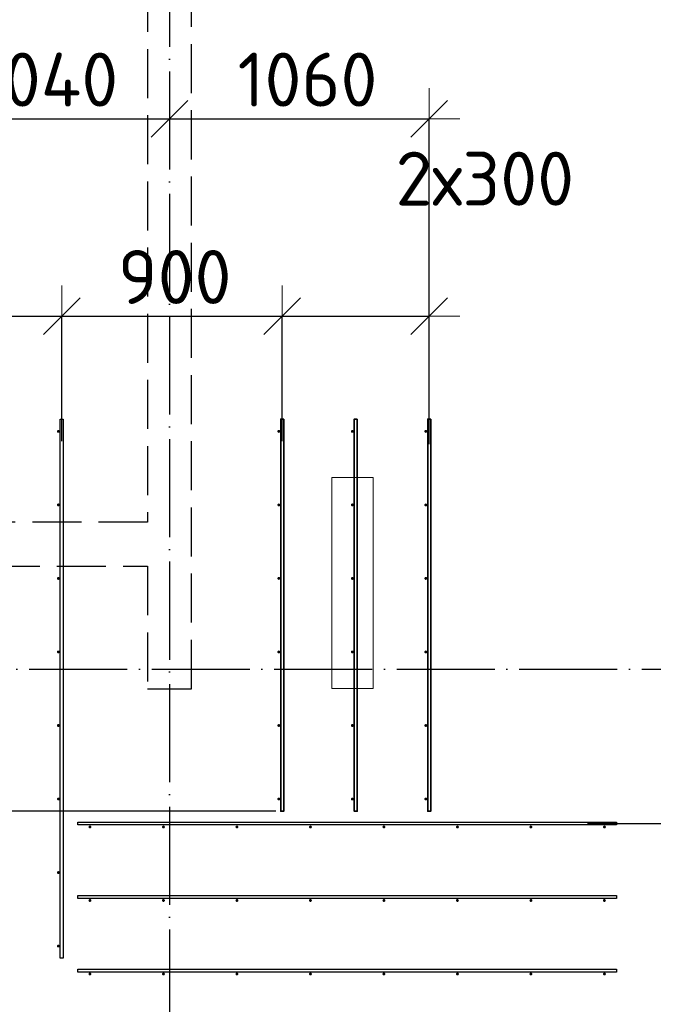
# Model space of a CAD drawing. Header units: millimetres. Extents: x 13527 to 139154, y -122592 to 61893.
# Tile 121 of 128: x 110168 to 112755, y 37032 to 41050. Entities that reach past the tile are written whole.
import ezdxf

# ---------------------------------------------------------------- set-up
doc = ezdxf.new("R2010")
doc.units = ezdxf.units.MM
doc.header["$PDMODE"] = 65
for name, pattern in [('______11', [500, 400, -50, 0, -50]), ('______2', [270, 200, -70]), ('______5', [1100, 800, -100, 100, -100])]:
    doc.linetypes.add(name, pattern=pattern)
for name, color, linetype, lineweight in [('Standard', 7, 'Continuous', 25), ('Арм.стержн. Доп. арматура', 180, 'Continuous', 35), ('Размерная линия_ общее', 7, 'Continuous', 13), ('Стена_ общее', 7, 'Continuous', 35)]:
    doc.layers.add(name, color=color, linetype=linetype, lineweight=lineweight)
doc.layers.add('Осевая линия_ общее', color=7, linetype='______5', lineweight=13, true_color=0xa0a0a0)
doc.styles.add('ISOCPEUR', font='ISOCPEUR')
doc.dimstyles.new('DIMSTYLE_3', dxfattribs={"dimtxt": 220, "dimasz": 250, "dimexe": 0, "dimexo": 0, "dimgap": 110, "dimtad": 2, "dimdec": 0, "dimrnd": 5, "dimzin": 12, "dimdsep": 46, "dimtxsty": 'ISOCPEUR', "dimblk1": 'ALL_ML_STRICH', "dimblk2": 'ALL_ML_STRICH', "dimsah": 1, "dimcen": 0, "dimclrd": 7, "dimclre": 256, "dimclrt": 7, "dimadec": 0, "dimazin": 0, "dimtfac": 1, "dimtdec": 0, "dimtix": 1, "dimtmove": 2, "dimatfit": 3, "dimfxl": 0, "dimtvp": 1.2, "dimtzin": 0, "dimlwd": 0, "dimlwe": -3, "dimarcsym": 0})
doc.dimstyles.new('DIMSTYLE_5', dxfattribs={"dimtxt": 220, "dimasz": 250, "dimexe": 0, "dimexo": 0, "dimgap": 110, "dimtad": 2, "dimdec": 0, "dimrnd": 5, "dimzin": 12, "dimdsep": 46, "dimtxsty": 'ISOCPEUR', "dimblk1": 'ALL_ML_STRICH', "dimblk2": 'ALL_ML_STRICH', "dimsah": 1, "dimcen": 0, "dimclrd": 7, "dimclre": 256, "dimclrt": 7, "dimadec": 0, "dimazin": 0, "dimtfac": 1, "dimtdec": 0, "dimtix": 1, "dimtmove": 2, "dimatfit": 3, "dimfxl": 0, "dimtzin": 0, "dimlwd": 0, "dimlwe": -3, "dimarcsym": 0})

# ---------------------------------------------------------------- blocks, each defined once
blk = doc.blocks.new('ALL_ML_STRICH')
at = {"color": 0, "linetype": 'ByBlock', "lineweight": -2}
for p, q in [((0, -0.5), (0, 0.5)), ((-0.3, -0.3), (0.3, 0.3)), ((-1, 0), (0.5, 0))]:
    blk.add_line(p, q, dxfattribs=at)
blk = doc.blocks.new('*D490')
at = {"layer": 'DEFPOINTS', "color": 7, "linetype": 'Continuous', "lineweight": 13, "transparency": 33554687}
for p in [(111234, 37820), (109222.7, 37220), (109734, 37220)]:
    blk.add_point(p, dxfattribs=at)
at = {"layer": 'Размерная линия_ общее', "color": 253, "linetype": 'Continuous', "lineweight": -2, "true_color": 0xa0a0a0, "transparency": 33554687}
for p, q in [((111214, 37820), (109222.7, 37820)), ((109714, 37220), (109222.7, 37220))]:
    blk.add_line(p, q, dxfattribs=at)
at = {"layer": 'Размерная линия_ общее', "color": 7, "linetype": 'Continuous', "lineweight": -2, "transparency": 33554687}
blk.add_line((109222.7, 37220), (109222.7, 37820), dxfattribs=at)
at = {"layer": 'Размерная линия_ общее', "color": 7, "linetype": 'Continuous', "lineweight": 13, "transparency": 33554687, "xscale": 250, "yscale": 250, "zscale": 250}
for p, rotation in [((109222.7, 37820), 90), ((109222.7, 37220), 270)]:
    blk.add_blockref('ALL_ML_STRICH', p, dxfattribs=dict(at, rotation=rotation))
at = {"layer": 'Размерная линия_ общее', "color": 7, "linetype": 'Continuous', "lineweight": 13, "transparency": 33554687, "insert": (109062.7, 37531), "char_height": 220, "width": 660, "attachment_point": 5, "rotation": 90, "style": 'ISOCPEUR'}
blk.add_mtext('\\A1;{600}', dxfattribs=at)
blk = doc.blocks.new('*D491')
at = {"layer": 'DEFPOINTS', "color": 7, "linetype": 'Continuous', "lineweight": 13, "transparency": 33554687}
for p in [(109734, 39420), (109222.7, 37820), (111234, 37820)]:
    blk.add_point(p, dxfattribs=at)
at = {"layer": 'Размерная линия_ общее', "color": 253, "linetype": 'Continuous', "lineweight": -2, "true_color": 0xa0a0a0, "transparency": 33554687}
for p, q in [((109714, 39420), (109222.7, 39420)), ((111214, 37820), (109222.7, 37820))]:
    blk.add_line(p, q, dxfattribs=at)
at = {"layer": 'Размерная линия_ общее', "color": 7, "linetype": 'Continuous', "lineweight": -2, "transparency": 33554687}
blk.add_line((109222.7, 37820), (109222.7, 39420), dxfattribs=at)
at = {"layer": 'Размерная линия_ общее', "color": 7, "linetype": 'Continuous', "lineweight": 13, "transparency": 33554687, "xscale": 250, "yscale": 250, "zscale": 250}
for p, rotation in [((109222.7, 39420), 90), ((109222.7, 37820), 270)]:
    blk.add_blockref('ALL_ML_STRICH', p, dxfattribs=dict(at, rotation=rotation))
at = {"layer": 'Размерная линия_ общее', "color": 7, "linetype": 'Continuous', "lineweight": 13, "transparency": 33554687, "insert": (109062.7, 38653), "char_height": 220, "width": 880, "attachment_point": 5, "rotation": 90, "style": 'ISOCPEUR'}
blk.add_mtext('\\A1;{1600}', dxfattribs=at)
blk = doc.blocks.new('*D495')
at = {"layer": 'DEFPOINTS', "color": 7, "linetype": 'Continuous', "lineweight": 13, "transparency": 33554687}
for p in [(109740, 39840.1), (110340, 39310.4), (109740, 39256.2)]:
    blk.add_point(p, dxfattribs=at)
at = {"layer": 'Размерная линия_ общее', "color": 253, "linetype": 'Continuous', "lineweight": -2, "true_color": 0xa0a0a0, "transparency": 33554687}
for p, q in [((109740, 39276.2), (109740, 39840.1)), ((110340, 39330.4), (110340, 39840.1))]:
    blk.add_line(p, q, dxfattribs=at)
at = {"layer": 'Размерная линия_ общее', "color": 7, "linetype": 'Continuous', "lineweight": -2, "transparency": 33554687}
blk.add_line((109740, 39840.1), (110340, 39840.1), dxfattribs=at)
at = {"layer": 'Размерная линия_ общее', "color": 7, "linetype": 'Continuous', "lineweight": 13, "transparency": 33554687, "xscale": 250, "yscale": 250, "zscale": 250, "rotation": 180}
blk.add_blockref('ALL_ML_STRICH', (109740, 39840.1), dxfattribs=at)
at = {"layer": 'Размерная линия_ общее', "color": 7, "linetype": 'Continuous', "lineweight": 13, "transparency": 33554687, "xscale": 250, "yscale": 250, "zscale": 250}
blk.add_blockref('ALL_ML_STRICH', (110340, 39840.1), dxfattribs=at)
at = {"layer": 'Размерная линия_ общее', "color": 7, "linetype": 'Continuous', "lineweight": 13, "transparency": 33554687, "insert": (109142.9, 40448.6), "char_height": 220, "width": 11, "attachment_point": 1, "line_spacing_factor": 0.60241, "style": 'ISOCPEUR'}
blk.add_mtext('2х300', dxfattribs=at)
blk = doc.blocks.new('*D496')
at = {"layer": 'DEFPOINTS', "color": 7, "linetype": 'Continuous', "lineweight": 13, "transparency": 33554687}
for p in [(110340, 39840.1), (110340, 39310.4), (111240, 39310.4)]:
    blk.add_point(p, dxfattribs=at)
at = {"layer": 'Размерная линия_ общее', "color": 253, "linetype": 'Continuous', "lineweight": -2, "true_color": 0xa0a0a0, "transparency": 33554687}
for p, q in [((110340, 39330.4), (110340, 39840.1)), ((111240, 39330.4), (111240, 39840.1))]:
    blk.add_line(p, q, dxfattribs=at)
at = {"layer": 'Размерная линия_ общее', "color": 7, "linetype": 'Continuous', "lineweight": -2, "transparency": 33554687}
blk.add_line((110340, 39840.1), (111240, 39840.1), dxfattribs=at)
at = {"layer": 'Размерная линия_ общее', "color": 7, "linetype": 'Continuous', "lineweight": 13, "transparency": 33554687, "xscale": 250, "yscale": 250, "zscale": 250, "rotation": 180}
blk.add_blockref('ALL_ML_STRICH', (110340, 39840.1), dxfattribs=at)
at = {"layer": 'Размерная линия_ общее', "color": 7, "linetype": 'Continuous', "lineweight": 13, "transparency": 33554687, "xscale": 250, "yscale": 250, "zscale": 250}
blk.add_blockref('ALL_ML_STRICH', (111240, 39840.1), dxfattribs=at)
at = {"layer": 'Размерная линия_ общее', "color": 7, "linetype": 'Continuous', "lineweight": 13, "transparency": 33554687, "insert": (110801, 40000.1), "char_height": 220, "width": 660, "attachment_point": 5, "style": 'ISOCPEUR'}
blk.add_mtext('\\A1;{900}', dxfattribs=at)
blk = doc.blocks.new('*D497')
at = {"layer": 'DEFPOINTS', "color": 7, "linetype": 'Continuous', "lineweight": 13, "transparency": 33554687}
for p in [(111240, 39840.1), (111240, 39310.4), (111840, 39297.9)]:
    blk.add_point(p, dxfattribs=at)
at = {"layer": 'Размерная линия_ общее', "color": 253, "linetype": 'Continuous', "lineweight": -2, "true_color": 0xa0a0a0, "transparency": 33554687}
for p, q in [((111240, 39330.4), (111240, 39840.1)), ((111840, 39317.9), (111840, 39840.1))]:
    blk.add_line(p, q, dxfattribs=at)
at = {"layer": 'Размерная линия_ общее', "color": 7, "linetype": 'Continuous', "lineweight": -2, "transparency": 33554687}
blk.add_line((111240, 39840.1), (111840, 39840.1), dxfattribs=at)
at = {"layer": 'Размерная линия_ общее', "color": 7, "linetype": 'Continuous', "lineweight": 13, "transparency": 33554687, "xscale": 250, "yscale": 250, "zscale": 250, "rotation": 180}
blk.add_blockref('ALL_ML_STRICH', (111240, 39840.1), dxfattribs=at)
at = {"layer": 'Размерная линия_ общее', "color": 7, "linetype": 'Continuous', "lineweight": 13, "transparency": 33554687, "xscale": 250, "yscale": 250, "zscale": 250}
blk.add_blockref('ALL_ML_STRICH', (111840, 39840.1), dxfattribs=at)
at = {"layer": 'Размерная линия_ общее', "color": 7, "linetype": 'Continuous', "lineweight": 13, "transparency": 33554687, "insert": (111702.2, 40511.2), "char_height": 220, "width": 11, "attachment_point": 1, "line_spacing_factor": 0.60241, "style": 'ISOCPEUR'}
blk.add_mtext('2х300', dxfattribs=at)
blk = doc.blocks.new('*D498')
at = {"layer": 'DEFPOINTS', "color": 7, "linetype": 'Continuous', "lineweight": 13, "transparency": 33554687}
for p in [(112496.3, 37770), (112500.5, 35670), (113190.9, 35670)]:
    blk.add_point(p, dxfattribs=at)
at = {"layer": 'Размерная линия_ общее', "color": 253, "linetype": 'Continuous', "lineweight": -2, "true_color": 0xa0a0a0, "transparency": 33554687}
for p, q in [((112516.3, 37770), (113190.9, 37770)), ((112520.5, 35670), (113190.9, 35670))]:
    blk.add_line(p, q, dxfattribs=at)
at = {"layer": 'Размерная линия_ общее', "color": 7, "linetype": 'Continuous', "lineweight": -2, "transparency": 33554687}
blk.add_line((113190.9, 35670), (113190.9, 37770), dxfattribs=at)
at = {"layer": 'Размерная линия_ общее', "color": 7, "linetype": 'Continuous', "lineweight": 13, "transparency": 33554687, "xscale": 250, "yscale": 250, "zscale": 250}
for p, rotation in [((113190.9, 37770), 90), ((113190.9, 35670), 270)]:
    blk.add_blockref('ALL_ML_STRICH', p, dxfattribs=dict(at, rotation=rotation))
at = {"layer": 'Размерная линия_ общее', "color": 7, "linetype": 'Continuous', "lineweight": 13, "transparency": 33554687, "insert": (112920.9, 35983), "char_height": 220, "width": 11, "attachment_point": 1, "rotation": 90, "line_spacing_factor": 0.60241, "style": 'ISOCPEUR'}
blk.add_mtext('7х300=2100', dxfattribs=at)
blk = doc.blocks.new('*D500')
at = {"layer": 'DEFPOINTS', "color": 7, "linetype": 'Continuous', "lineweight": 13, "transparency": 33554687}
for p in [(112466.3, 37770), (113547.3, 36700), (113693.2, 36700)]:
    blk.add_point(p, dxfattribs=at)
at = {"layer": 'Размерная линия_ общее', "color": 253, "linetype": 'Continuous', "lineweight": -2, "true_color": 0xa0a0a0, "transparency": 33554687}
for p, q in [((112486.3, 37770), (113693.2, 37770)), ((113567.3, 36700), (113693.2, 36700))]:
    blk.add_line(p, q, dxfattribs=at)
at = {"layer": 'Размерная линия_ общее', "color": 7, "linetype": 'Continuous', "lineweight": -2, "transparency": 33554687}
blk.add_line((113693.2, 36700), (113693.2, 37770), dxfattribs=at)
at = {"layer": 'Размерная линия_ общее', "color": 7, "linetype": 'Continuous', "lineweight": 13, "transparency": 33554687, "xscale": 250, "yscale": 250, "zscale": 250}
for p, rotation in [((113693.2, 37770), 90), ((113693.2, 36700), 270)]:
    blk.add_blockref('ALL_ML_STRICH', p, dxfattribs=dict(at, rotation=rotation))
at = {"layer": 'Размерная линия_ общее', "color": 7, "linetype": 'Continuous', "lineweight": 13, "transparency": 33554687, "insert": (113533.2, 37268), "char_height": 220, "width": 880, "attachment_point": 5, "rotation": 90, "style": 'ISOCPEUR'}
blk.add_mtext('\\A1;{1070}', dxfattribs=at)
blk = doc.blocks.new('*D501')
at = {"layer": 'DEFPOINTS', "color": 7, "linetype": 'Continuous', "lineweight": 13, "transparency": 33554687}
for p in [(109740, 40645.4), (110780, 40649.5), (109740, 39276.2)]:
    blk.add_point(p, dxfattribs=at)
at = {"layer": 'Размерная линия_ общее', "color": 253, "linetype": 'Continuous', "lineweight": -2, "true_color": 0xa0a0a0, "transparency": 33554687}
for p, q in [((109740, 39296.2), (109740, 40645.4)), ((110780, 40645.4), (110780, 40645.4))]:
    blk.add_line(p, q, dxfattribs=at)
at = {"layer": 'Размерная линия_ общее', "color": 7, "linetype": 'Continuous', "lineweight": -2, "transparency": 33554687}
blk.add_line((109740, 40645.4), (110780, 40645.4), dxfattribs=at)
at = {"layer": 'Размерная линия_ общее', "color": 7, "linetype": 'Continuous', "lineweight": 13, "transparency": 33554687, "xscale": 250, "yscale": 250, "zscale": 250, "rotation": 180}
blk.add_blockref('ALL_ML_STRICH', (109740, 40645.4), dxfattribs=at)
at = {"layer": 'Размерная линия_ общее', "color": 7, "linetype": 'Continuous', "lineweight": 13, "transparency": 33554687, "xscale": 250, "yscale": 250, "zscale": 250}
blk.add_blockref('ALL_ML_STRICH', (110780, 40645.4), dxfattribs=at)
at = {"layer": 'Размерная линия_ общее', "color": 7, "linetype": 'Continuous', "lineweight": 13, "transparency": 33554687, "insert": (110282, 40805.4), "char_height": 220, "width": 880, "attachment_point": 5, "style": 'ISOCPEUR'}
blk.add_mtext('\\A1;{1040}', dxfattribs=at)
blk = doc.blocks.new('*D502')
at = {"layer": 'DEFPOINTS', "color": 7, "linetype": 'Continuous', "lineweight": 13, "transparency": 33554687}
for p in [(110780, 40649.5), (110780, 40645.4), (111840, 39317.9)]:
    blk.add_point(p, dxfattribs=at)
at = {"layer": 'Размерная линия_ общее', "color": 253, "linetype": 'Continuous', "lineweight": -2, "true_color": 0xa0a0a0, "transparency": 33554687}
for p, q in [((110780, 40645.4), (110780, 40645.4)), ((111840, 39337.9), (111840, 40645.4))]:
    blk.add_line(p, q, dxfattribs=at)
at = {"layer": 'Размерная линия_ общее', "color": 7, "linetype": 'Continuous', "lineweight": -2, "transparency": 33554687}
blk.add_line((110780, 40645.4), (111840, 40645.4), dxfattribs=at)
at = {"layer": 'Размерная линия_ общее', "color": 7, "linetype": 'Continuous', "lineweight": 13, "transparency": 33554687, "xscale": 250, "yscale": 250, "zscale": 250, "rotation": 180}
blk.add_blockref('ALL_ML_STRICH', (110780, 40645.4), dxfattribs=at)
at = {"layer": 'Размерная линия_ общее', "color": 7, "linetype": 'Continuous', "lineweight": 13, "transparency": 33554687, "xscale": 250, "yscale": 250, "zscale": 250}
blk.add_blockref('ALL_ML_STRICH', (111840, 40645.4), dxfattribs=at)
at = {"layer": 'Размерная линия_ общее', "color": 7, "linetype": 'Continuous', "lineweight": 13, "transparency": 33554687, "insert": (111343, 40805.4), "char_height": 220, "width": 880, "attachment_point": 5, "style": 'ISOCPEUR'}
blk.add_mtext('\\A1;{1060}', dxfattribs=at)
blk = doc.blocks.new('СЛОЖНЫЙ_ОБЪЕКТ_6')
at = {"layer": 'Стена_ общее', "color": 9, "linetype": '______2', "lineweight": -3, "true_color": 0xc7c7c7, "transparency": 33554687}
for p, q in [((110690, 43900), (110690, 39000)), ((110870, 38320), (110870, 43900)), ((110690, 39000), (108160, 39000)), ((108160, 38820), (110690, 38820)), ((110690, 38820), (110690, 38320)), ((110690, 38320), (110870, 38320))]:
    blk.add_line(p, q, dxfattribs=at)

msp = doc.modelspace()

# ---------------------------------------------------------------- hatches: boundary and pattern name
at = {"layer": 'Арм.стержн. Доп. арматура', "linetype": 'Continuous', "lineweight": 35, "transparency": 33554687}
for points in [[(110332, 39370), (110331.5, 39372.3), (110330.2, 39374.2), (110328.3, 39375.5), (110326, 39376), (110323.7, 39375.5), (110321.8, 39374.2), (110320.5, 39372.3), (110320, 39370), (110320.5, 39367.7), (110321.8, 39365.8), (110323.7, 39364.5), (110326, 39364), (110328.3, 39364.5), (110330.2, 39365.8), (110331.5, 39367.7)], [(111232, 39370), (111231.5, 39372.3), (111230.2, 39374.2), (111228.3, 39375.5), (111226, 39376), (111223.7, 39375.5), (111221.8, 39374.2), (111220.5, 39372.3), (111220, 39370), (111220.5, 39367.7), (111221.8, 39365.8), (111223.7, 39364.5), (111226, 39364), (111228.3, 39364.5), (111230.2, 39365.8), (111231.5, 39367.7)], [(111532, 39370), (111531.5, 39372.3), (111530.2, 39374.2), (111528.3, 39375.5), (111526, 39376), (111523.7, 39375.5), (111521.8, 39374.2), (111520.5, 39372.3), (111520, 39370), (111520.5, 39367.7), (111521.8, 39365.8), (111523.7, 39364.5), (111526, 39364), (111528.3, 39364.5), (111530.2, 39365.8), (111531.5, 39367.7)], [(111832, 39370), (111831.5, 39372.3), (111830.2, 39374.2), (111828.3, 39375.5), (111826, 39376), (111823.7, 39375.5), (111821.8, 39374.2), (111820.5, 39372.3), (111820, 39370), (111820.5, 39367.7), (111821.8, 39365.8), (111823.7, 39364.5), (111826, 39364), (111828.3, 39364.5), (111830.2, 39365.8), (111831.5, 39367.7)], [(110332, 39070), (110331.5, 39072.3), (110330.2, 39074.2), (110328.3, 39075.5), (110326, 39076), (110323.7, 39075.5), (110321.8, 39074.2), (110320.5, 39072.3), (110320, 39070), (110320.5, 39067.7), (110321.8, 39065.8), (110323.7, 39064.5), (110326, 39064), (110328.3, 39064.5), (110330.2, 39065.8), (110331.5, 39067.7)], [(111232, 39070), (111231.5, 39072.3), (111230.2, 39074.2), (111228.3, 39075.5), (111226, 39076), (111223.7, 39075.5), (111221.8, 39074.2), (111220.5, 39072.3), (111220, 39070), (111220.5, 39067.7), (111221.8, 39065.8), (111223.7, 39064.5), (111226, 39064), (111228.3, 39064.5), (111230.2, 39065.8), (111231.5, 39067.7)], [(111532, 39070), (111531.5, 39072.3), (111530.2, 39074.2), (111528.3, 39075.5), (111526, 39076), (111523.7, 39075.5), (111521.8, 39074.2), (111520.5, 39072.3), (111520, 39070), (111520.5, 39067.7), (111521.8, 39065.8), (111523.7, 39064.5), (111526, 39064), (111528.3, 39064.5), (111530.2, 39065.8), (111531.5, 39067.7)], [(111832, 39070), (111831.5, 39072.3), (111830.2, 39074.2), (111828.3, 39075.5), (111826, 39076), (111823.7, 39075.5), (111821.8, 39074.2), (111820.5, 39072.3), (111820, 39070), (111820.5, 39067.7), (111821.8, 39065.8), (111823.7, 39064.5), (111826, 39064), (111828.3, 39064.5), (111830.2, 39065.8), (111831.5, 39067.7)], [(110332, 38770), (110331.5, 38772.3), (110330.2, 38774.2), (110328.3, 38775.5), (110326, 38776), (110323.7, 38775.5), (110321.8, 38774.2), (110320.5, 38772.3), (110320, 38770), (110320.5, 38767.7), (110321.8, 38765.8), (110323.7, 38764.5), (110326, 38764), (110328.3, 38764.5), (110330.2, 38765.8), (110331.5, 38767.7)], [(111232, 38770), (111231.5, 38772.3), (111230.2, 38774.2), (111228.3, 38775.5), (111226, 38776), (111223.7, 38775.5), (111221.8, 38774.2), (111220.5, 38772.3), (111220, 38770), (111220.5, 38767.7), (111221.8, 38765.8), (111223.7, 38764.5), (111226, 38764), (111228.3, 38764.5), (111230.2, 38765.8), (111231.5, 38767.7)], [(111532, 38770), (111531.5, 38772.3), (111530.2, 38774.2), (111528.3, 38775.5), (111526, 38776), (111523.7, 38775.5), (111521.8, 38774.2), (111520.5, 38772.3), (111520, 38770), (111520.5, 38767.7), (111521.8, 38765.8), (111523.7, 38764.5), (111526, 38764), (111528.3, 38764.5), (111530.2, 38765.8), (111531.5, 38767.7)], [(111832, 38770), (111831.5, 38772.3), (111830.2, 38774.2), (111828.3, 38775.5), (111826, 38776), (111823.7, 38775.5), (111821.8, 38774.2), (111820.5, 38772.3), (111820, 38770), (111820.5, 38767.7), (111821.8, 38765.8), (111823.7, 38764.5), (111826, 38764), (111828.3, 38764.5), (111830.2, 38765.8), (111831.5, 38767.7)], [(110332, 38470), (110331.5, 38472.3), (110330.2, 38474.2), (110328.3, 38475.5), (110326, 38476), (110323.7, 38475.5), (110321.8, 38474.2), (110320.5, 38472.3), (110320, 38470), (110320.5, 38467.7), (110321.8, 38465.8), (110323.7, 38464.5), (110326, 38464), (110328.3, 38464.5), (110330.2, 38465.8), (110331.5, 38467.7)], [(111232, 38470), (111231.5, 38472.3), (111230.2, 38474.2), (111228.3, 38475.5), (111226, 38476), (111223.7, 38475.5), (111221.8, 38474.2), (111220.5, 38472.3), (111220, 38470), (111220.5, 38467.7), (111221.8, 38465.8), (111223.7, 38464.5), (111226, 38464), (111228.3, 38464.5), (111230.2, 38465.8), (111231.5, 38467.7)], [(111532, 38470), (111531.5, 38472.3), (111530.2, 38474.2), (111528.3, 38475.5), (111526, 38476), (111523.7, 38475.5), (111521.8, 38474.2), (111520.5, 38472.3), (111520, 38470), (111520.5, 38467.7), (111521.8, 38465.8), (111523.7, 38464.5), (111526, 38464), (111528.3, 38464.5), (111530.2, 38465.8), (111531.5, 38467.7)], [(111832, 38470), (111831.5, 38472.3), (111830.2, 38474.2), (111828.3, 38475.5), (111826, 38476), (111823.7, 38475.5), (111821.8, 38474.2), (111820.5, 38472.3), (111820, 38470), (111820.5, 38467.7), (111821.8, 38465.8), (111823.7, 38464.5), (111826, 38464), (111828.3, 38464.5), (111830.2, 38465.8), (111831.5, 38467.7)], [(110332, 38170), (110331.5, 38172.3), (110330.2, 38174.2), (110328.3, 38175.5), (110326, 38176), (110323.7, 38175.5), (110321.8, 38174.2), (110320.5, 38172.3), (110320, 38170), (110320.5, 38167.7), (110321.8, 38165.8), (110323.7, 38164.5), (110326, 38164), (110328.3, 38164.5), (110330.2, 38165.8), (110331.5, 38167.7)], [(111232, 38170), (111231.5, 38172.3), (111230.2, 38174.2), (111228.3, 38175.5), (111226, 38176), (111223.7, 38175.5), (111221.8, 38174.2), (111220.5, 38172.3), (111220, 38170), (111220.5, 38167.7), (111221.8, 38165.8), (111223.7, 38164.5), (111226, 38164), (111228.3, 38164.5), (111230.2, 38165.8), (111231.5, 38167.7)], [(111532, 38170), (111531.5, 38172.3), (111530.2, 38174.2), (111528.3, 38175.5), (111526, 38176), (111523.7, 38175.5), (111521.8, 38174.2), (111520.5, 38172.3), (111520, 38170), (111520.5, 38167.7), (111521.8, 38165.8), (111523.7, 38164.5), (111526, 38164), (111528.3, 38164.5), (111530.2, 38165.8), (111531.5, 38167.7)], [(111832, 38170), (111831.5, 38172.3), (111830.2, 38174.2), (111828.3, 38175.5), (111826, 38176), (111823.7, 38175.5), (111821.8, 38174.2), (111820.5, 38172.3), (111820, 38170), (111820.5, 38167.7), (111821.8, 38165.8), (111823.7, 38164.5), (111826, 38164), (111828.3, 38164.5), (111830.2, 38165.8), (111831.5, 38167.7)], [(110332, 37870), (110331.5, 37872.3), (110330.2, 37874.2), (110328.3, 37875.5), (110326, 37876), (110323.7, 37875.5), (110321.8, 37874.2), (110320.5, 37872.3), (110320, 37870), (110320.5, 37867.7), (110321.8, 37865.8), (110323.7, 37864.5), (110326, 37864), (110328.3, 37864.5), (110330.2, 37865.8), (110331.5, 37867.7)], [(111232, 37870), (111231.5, 37872.3), (111230.2, 37874.2), (111228.3, 37875.5), (111226, 37876), (111223.7, 37875.5), (111221.8, 37874.2), (111220.5, 37872.3), (111220, 37870), (111220.5, 37867.7), (111221.8, 37865.8), (111223.7, 37864.5), (111226, 37864), (111228.3, 37864.5), (111230.2, 37865.8), (111231.5, 37867.7)], [(111532, 37870), (111531.5, 37872.3), (111530.2, 37874.2), (111528.3, 37875.5), (111526, 37876), (111523.7, 37875.5), (111521.8, 37874.2), (111520.5, 37872.3), (111520, 37870), (111520.5, 37867.7), (111521.8, 37865.8), (111523.7, 37864.5), (111526, 37864), (111528.3, 37864.5), (111530.2, 37865.8), (111531.5, 37867.7)], [(111832, 37870), (111831.5, 37872.3), (111830.2, 37874.2), (111828.3, 37875.5), (111826, 37876), (111823.7, 37875.5), (111821.8, 37874.2), (111820.5, 37872.3), (111820, 37870), (111820.5, 37867.7), (111821.8, 37865.8), (111823.7, 37864.5), (111826, 37864), (111828.3, 37864.5), (111830.2, 37865.8), (111831.5, 37867.7)], [(110461, 37756), (110460.5, 37758.3), (110459.2, 37760.2), (110457.3, 37761.5), (110455, 37762), (110452.7, 37761.5), (110450.8, 37760.2), (110449.5, 37758.3), (110449, 37756), (110449.5, 37753.7), (110450.8, 37751.8), (110452.7, 37750.5), (110455, 37750), (110457.3, 37750.5), (110459.2, 37751.8), (110460.5, 37753.7)], [(110761, 37756), (110760.5, 37758.3), (110759.2, 37760.2), (110757.3, 37761.5), (110755, 37762), (110752.7, 37761.5), (110750.8, 37760.2), (110749.5, 37758.3), (110749, 37756), (110749.5, 37753.7), (110750.8, 37751.8), (110752.7, 37750.5), (110755, 37750), (110757.3, 37750.5), (110759.2, 37751.8), (110760.5, 37753.7)], [(111061, 37756), (111060.5, 37758.3), (111059.2, 37760.2), (111057.3, 37761.5), (111055, 37762), (111052.7, 37761.5), (111050.8, 37760.2), (111049.5, 37758.3), (111049, 37756), (111049.5, 37753.7), (111050.8, 37751.8), (111052.7, 37750.5), (111055, 37750), (111057.3, 37750.5), (111059.2, 37751.8), (111060.5, 37753.7)], [(111361, 37756), (111360.5, 37758.3), (111359.2, 37760.2), (111357.3, 37761.5), (111355, 37762), (111352.7, 37761.5), (111350.8, 37760.2), (111349.5, 37758.3), (111349, 37756), (111349.5, 37753.7), (111350.8, 37751.8), (111352.7, 37750.5), (111355, 37750), (111357.3, 37750.5), (111359.2, 37751.8), (111360.5, 37753.7)], [(111661, 37756), (111660.5, 37758.3), (111659.2, 37760.2), (111657.3, 37761.5), (111655, 37762), (111652.7, 37761.5), (111650.8, 37760.2), (111649.5, 37758.3), (111649, 37756), (111649.5, 37753.7), (111650.8, 37751.8), (111652.7, 37750.5), (111655, 37750), (111657.3, 37750.5), (111659.2, 37751.8), (111660.5, 37753.7)], [(111961, 37756), (111960.5, 37758.3), (111959.2, 37760.2), (111957.3, 37761.5), (111955, 37762), (111952.7, 37761.5), (111950.8, 37760.2), (111949.5, 37758.3), (111949, 37756), (111949.5, 37753.7), (111950.8, 37751.8), (111952.7, 37750.5), (111955, 37750), (111957.3, 37750.5), (111959.2, 37751.8), (111960.5, 37753.7)], [(112261, 37756), (112260.5, 37758.3), (112259.2, 37760.2), (112257.3, 37761.5), (112255, 37762), (112252.7, 37761.5), (112250.8, 37760.2), (112249.5, 37758.3), (112249, 37756), (112249.5, 37753.7), (112250.8, 37751.8), (112252.7, 37750.5), (112255, 37750), (112257.3, 37750.5), (112259.2, 37751.8), (112260.5, 37753.7)], [(112561, 37756), (112560.5, 37758.3), (112559.2, 37760.2), (112557.3, 37761.5), (112555, 37762), (112552.7, 37761.5), (112550.8, 37760.2), (112549.5, 37758.3), (112549, 37756), (112549.5, 37753.7), (112550.8, 37751.8), (112552.7, 37750.5), (112555, 37750), (112557.3, 37750.5), (112559.2, 37751.8), (112560.5, 37753.7)], [(110332, 37570), (110331.5, 37572.3), (110330.2, 37574.2), (110328.3, 37575.5), (110326, 37576), (110323.7, 37575.5), (110321.8, 37574.2), (110320.5, 37572.3), (110320, 37570), (110320.5, 37567.7), (110321.8, 37565.8), (110323.7, 37564.5), (110326, 37564), (110328.3, 37564.5), (110330.2, 37565.8), (110331.5, 37567.7)], [(110461, 37456), (110460.5, 37458.3), (110459.2, 37460.2), (110457.3, 37461.5), (110455, 37462), (110452.7, 37461.5), (110450.8, 37460.2), (110449.5, 37458.3), (110449, 37456), (110449.5, 37453.7), (110450.8, 37451.8), (110452.7, 37450.5), (110455, 37450), (110457.3, 37450.5), (110459.2, 37451.8), (110460.5, 37453.7)], [(110761, 37456), (110760.5, 37458.3), (110759.2, 37460.2), (110757.3, 37461.5), (110755, 37462), (110752.7, 37461.5), (110750.8, 37460.2), (110749.5, 37458.3), (110749, 37456), (110749.5, 37453.7), (110750.8, 37451.8), (110752.7, 37450.5), (110755, 37450), (110757.3, 37450.5), (110759.2, 37451.8), (110760.5, 37453.7)], [(111061, 37456), (111060.5, 37458.3), (111059.2, 37460.2), (111057.3, 37461.5), (111055, 37462), (111052.7, 37461.5), (111050.8, 37460.2), (111049.5, 37458.3), (111049, 37456), (111049.5, 37453.7), (111050.8, 37451.8), (111052.7, 37450.5), (111055, 37450), (111057.3, 37450.5), (111059.2, 37451.8), (111060.5, 37453.7)], [(111361, 37456), (111360.5, 37458.3), (111359.2, 37460.2), (111357.3, 37461.5), (111355, 37462), (111352.7, 37461.5), (111350.8, 37460.2), (111349.5, 37458.3), (111349, 37456), (111349.5, 37453.7), (111350.8, 37451.8), (111352.7, 37450.5), (111355, 37450), (111357.3, 37450.5), (111359.2, 37451.8), (111360.5, 37453.7)], [(111661, 37456), (111660.5, 37458.3), (111659.2, 37460.2), (111657.3, 37461.5), (111655, 37462), (111652.7, 37461.5), (111650.8, 37460.2), (111649.5, 37458.3), (111649, 37456), (111649.5, 37453.7), (111650.8, 37451.8), (111652.7, 37450.5), (111655, 37450), (111657.3, 37450.5), (111659.2, 37451.8), (111660.5, 37453.7)], [(111961, 37456), (111960.5, 37458.3), (111959.2, 37460.2), (111957.3, 37461.5), (111955, 37462), (111952.7, 37461.5), (111950.8, 37460.2), (111949.5, 37458.3), (111949, 37456), (111949.5, 37453.7), (111950.8, 37451.8), (111952.7, 37450.5), (111955, 37450), (111957.3, 37450.5), (111959.2, 37451.8), (111960.5, 37453.7)], [(112261, 37456), (112260.5, 37458.3), (112259.2, 37460.2), (112257.3, 37461.5), (112255, 37462), (112252.7, 37461.5), (112250.8, 37460.2), (112249.5, 37458.3), (112249, 37456), (112249.5, 37453.7), (112250.8, 37451.8), (112252.7, 37450.5), (112255, 37450), (112257.3, 37450.5), (112259.2, 37451.8), (112260.5, 37453.7)], [(112561, 37456), (112560.5, 37458.3), (112559.2, 37460.2), (112557.3, 37461.5), (112555, 37462), (112552.7, 37461.5), (112550.8, 37460.2), (112549.5, 37458.3), (112549, 37456), (112549.5, 37453.7), (112550.8, 37451.8), (112552.7, 37450.5), (112555, 37450), (112557.3, 37450.5), (112559.2, 37451.8), (112560.5, 37453.7)], [(110332, 37270), (110331.5, 37272.3), (110330.2, 37274.2), (110328.3, 37275.5), (110326, 37276), (110323.7, 37275.5), (110321.8, 37274.2), (110320.5, 37272.3), (110320, 37270), (110320.5, 37267.7), (110321.8, 37265.8), (110323.7, 37264.5), (110326, 37264), (110328.3, 37264.5), (110330.2, 37265.8), (110331.5, 37267.7)], [(110461, 37156), (110460.5, 37158.3), (110459.2, 37160.2), (110457.3, 37161.5), (110455, 37162), (110452.7, 37161.5), (110450.8, 37160.2), (110449.5, 37158.3), (110449, 37156), (110449.5, 37153.7), (110450.8, 37151.8), (110452.7, 37150.5), (110455, 37150), (110457.3, 37150.5), (110459.2, 37151.8), (110460.5, 37153.7)], [(110761, 37156), (110760.5, 37158.3), (110759.2, 37160.2), (110757.3, 37161.5), (110755, 37162), (110752.7, 37161.5), (110750.8, 37160.2), (110749.5, 37158.3), (110749, 37156), (110749.5, 37153.7), (110750.8, 37151.8), (110752.7, 37150.5), (110755, 37150), (110757.3, 37150.5), (110759.2, 37151.8), (110760.5, 37153.7)], [(111061, 37156), (111060.5, 37158.3), (111059.2, 37160.2), (111057.3, 37161.5), (111055, 37162), (111052.7, 37161.5), (111050.8, 37160.2), (111049.5, 37158.3), (111049, 37156), (111049.5, 37153.7), (111050.8, 37151.8), (111052.7, 37150.5), (111055, 37150), (111057.3, 37150.5), (111059.2, 37151.8), (111060.5, 37153.7)], [(111361, 37156), (111360.5, 37158.3), (111359.2, 37160.2), (111357.3, 37161.5), (111355, 37162), (111352.7, 37161.5), (111350.8, 37160.2), (111349.5, 37158.3), (111349, 37156), (111349.5, 37153.7), (111350.8, 37151.8), (111352.7, 37150.5), (111355, 37150), (111357.3, 37150.5), (111359.2, 37151.8), (111360.5, 37153.7)], [(111661, 37156), (111660.5, 37158.3), (111659.2, 37160.2), (111657.3, 37161.5), (111655, 37162), (111652.7, 37161.5), (111650.8, 37160.2), (111649.5, 37158.3), (111649, 37156), (111649.5, 37153.7), (111650.8, 37151.8), (111652.7, 37150.5), (111655, 37150), (111657.3, 37150.5), (111659.2, 37151.8), (111660.5, 37153.7)], [(111961, 37156), (111960.5, 37158.3), (111959.2, 37160.2), (111957.3, 37161.5), (111955, 37162), (111952.7, 37161.5), (111950.8, 37160.2), (111949.5, 37158.3), (111949, 37156), (111949.5, 37153.7), (111950.8, 37151.8), (111952.7, 37150.5), (111955, 37150), (111957.3, 37150.5), (111959.2, 37151.8), (111960.5, 37153.7)], [(112261, 37156), (112260.5, 37158.3), (112259.2, 37160.2), (112257.3, 37161.5), (112255, 37162), (112252.7, 37161.5), (112250.8, 37160.2), (112249.5, 37158.3), (112249, 37156), (112249.5, 37153.7), (112250.8, 37151.8), (112252.7, 37150.5), (112255, 37150), (112257.3, 37150.5), (112259.2, 37151.8), (112260.5, 37153.7)], [(112561, 37156), (112560.5, 37158.3), (112559.2, 37160.2), (112557.3, 37161.5), (112555, 37162), (112552.7, 37161.5), (112550.8, 37160.2), (112549.5, 37158.3), (112549, 37156), (112549.5, 37153.7), (112550.8, 37151.8), (112552.7, 37150.5), (112555, 37150), (112557.3, 37150.5), (112559.2, 37151.8), (112560.5, 37153.7)]]:
    msp.add_hatch(color=34, dxfattribs=at).paths.add_polyline_path(points)

# ---------------------------------------------------------------- linework, layer by layer
at = {"layer": 'Standard', "color": 52, "linetype": 'Continuous', "lineweight": 13, "transparency": 33554687}
for p, q in [((111611.7, 39181.2), (111442.7, 39181.2)), ((111442.7, 39181.2), (111442.7, 38321.2)), ((111611.7, 39181.2), (111442.7, 39181.2)), ((111442.7, 39181.2), (111442.7, 38321.2)), ((111611.7, 39181.2), (111442.7, 39181.2)), ((111442.7, 39181.2), (111442.7, 38321.2)), ((111611.7, 39181.2), (111442.7, 39181.2)), ((111442.7, 39181.2), (111442.7, 38321.2)), ((111611.7, 38321.2), (111611.7, 39181.2)), ((111611.7, 38321.2), (111611.7, 39181.2)), ((111611.7, 38321.2), (111611.7, 39181.2)), ((111611.7, 38321.2), (111611.7, 39181.2)), ((111442.7, 38321.2), (111611.7, 38321.2)), ((111442.7, 38321.2), (111611.7, 38321.2)), ((111442.7, 38321.2), (111611.7, 38321.2)), ((111442.7, 38321.2), (111611.7, 38321.2))]:
    msp.add_line(p, q, dxfattribs=at)
at = {"layer": 'Арм.стержн. Доп. арматура', "color": 34, "linetype": 'Continuous', "lineweight": 25, "transparency": 33554687}
for points in [[(110346, 39420), (110346, 37220), (110334, 37220), (110334, 39420), (110346, 39420)], [(110346, 39420), (110346, 37220), (110334, 37220), (110334, 39420), (110346, 39420)], [(110405, 37776), (112605, 37776), (112605, 37764), (110405, 37764), (110405, 37776)], [(110405, 37776), (112605, 37776), (112605, 37764), (110405, 37764), (110405, 37776)], [(110405, 37476), (112605, 37476), (112605, 37464), (110405, 37464), (110405, 37476)], [(110405, 37476), (112605, 37476), (112605, 37464), (110405, 37464), (110405, 37476)], [(110405, 37176), (112605, 37176), (112605, 37164), (110405, 37164), (110405, 37176)], [(110405, 37176), (112605, 37176), (112605, 37164), (110405, 37164), (110405, 37176)]]:
    msp.add_lwpolyline(points, dxfattribs=at)
at = {"layer": 'Арм.стержн. Доп. арматура', "color": 34, "linetype": 'Continuous', "lineweight": 35, "transparency": 33554687}
for points in [[(111246, 39420), (111246, 37820), (111234, 37820), (111234, 39420), (111246, 39420)], [(111246, 39420), (111246, 37820), (111234, 37820), (111234, 39420), (111246, 39420)], [(111546, 39420), (111546, 37820), (111534, 37820), (111534, 39420), (111546, 39420)], [(111546, 39420), (111546, 37820), (111534, 37820), (111534, 39420), (111546, 39420)], [(111846, 39420), (111846, 37820), (111834, 37820), (111834, 39420), (111846, 39420)], [(111846, 39420), (111846, 37820), (111834, 37820), (111834, 39420), (111846, 39420)]]:
    msp.add_lwpolyline(points, dxfattribs=at)
at = {"layer": 'Осевая линия_ общее', "color": 253, "linetype": '______11', "lineweight": -3, "true_color": 0xa0a0a0, "transparency": 33554687}
for p, q in [((110780, 46340), (110780, 28122.1)), ((75200, 38400), (119325.4, 38400))]:
    msp.add_line(p, q, dxfattribs=at)

# ---------------------------------------------------------------- block references
at = {"layer": 'Стена_ общее', "color": 9, "linetype": '______2', "lineweight": -3, "true_color": 0xc7c7c7, "transparency": 33554687}
msp.add_blockref('СЛОЖНЫЙ_ОБЪЕКТ_6', (0, 0), dxfattribs=at)

# ---------------------------------------------------------------- dimensions: what is measured, and where the dimension line sits
at = {"layer": 'Размерная линия_ общее', "color": 7, "linetype": 'Continuous', "lineweight": 13, "transparency": 33554687}
for base, p1, p2, picture, middle in [((110780, 40645.4), (109740, 39296.2), (110780, 40645.4), '*D501', (110282, 40805.4)), ((111840, 40645.4), (110780, 40645.4), (111840, 39337.9), '*D502', (111343, 40805.4)), ((111240, 39840.1), (110340, 39330.4), (111240, 39330.4), '*D496', (110801, 40000.1))]:
    dim = msp.add_linear_dim(base=base, p1=p1, p2=p2, dimstyle='DIMSTYLE_5', override={"dimpost": '<>', "dimclrd": 7, "dimclre": 253, "dimclrt": 7, "dimlwd": 0, "dimlwe": 65533}, dxfattribs=at)
    dim.commit()
    dim.dimension.update_dxf_attribs({"geometry": picture, "text_midpoint": middle, "dimtype": 160})
for base, p1, p2, picture, middle in [((111840, 39840.1), (111240, 39330.4), (111840, 39317.9), '*D497', (111540, 40214.1)), ((110340, 39840.1), (109740, 39276.2), (110340, 39330.4), '*D495', (110040, 40214.1))]:
    dim = msp.add_linear_dim(base=base, p1=p1, p2=p2, text='2х300', dimstyle='DIMSTYLE_3', override={"dimpost": '<>', "dimclrd": 7, "dimclre": 253, "dimclrt": 7, "dimlwd": 0, "dimlwe": 65533}, dxfattribs=at)
    dim.commit()
    dim.dimension.update_dxf_attribs({"geometry": picture, "text_midpoint": middle, "dimtype": 160})
for base, p1, p2, dimstyle, picture, middle in [((109222.7, 39420), (111214, 37820), (109714, 39420), 'DIMSTYLE_5', '*D491', (109062.7, 38653)), ((109222.7, 37820), (109714, 37220), (111214, 37820), 'DIMSTYLE_3', '*D490', (109062.7, 37531)), ((113693.2, 37770), (113567.3, 36700), (112486.3, 37770), 'DIMSTYLE_5', '*D500', (113533.2, 37268))]:
    dim = msp.add_linear_dim(base=base, p1=p1, p2=p2, angle=90, dimstyle=dimstyle, override={"dimpost": '<>', "dimclrd": 7, "dimclre": 253, "dimclrt": 7, "dimlwd": 0, "dimlwe": 65533}, dxfattribs=at)
    dim.commit()
    dim.dimension.update_dxf_attribs({"geometry": picture, "text_midpoint": middle, "dimtype": 160})
dim = msp.add_linear_dim(base=(113190.9, 37770), p1=(112520.5, 35670), p2=(112516.3, 37770), angle=90, text='7х300=2100', dimstyle='DIMSTYLE_5', override={"dimpost": '<>', "dimclrd": 7, "dimclre": 253, "dimclrt": 7, "dimlwd": 0, "dimlwe": 65533}, dxfattribs=at)
dim.commit()
dim.dimension.update_dxf_attribs({"geometry": '*D498', "text_midpoint": (113080.9, 36720), "dimtype": 160})

doc.saveas('drawing.dxf')
